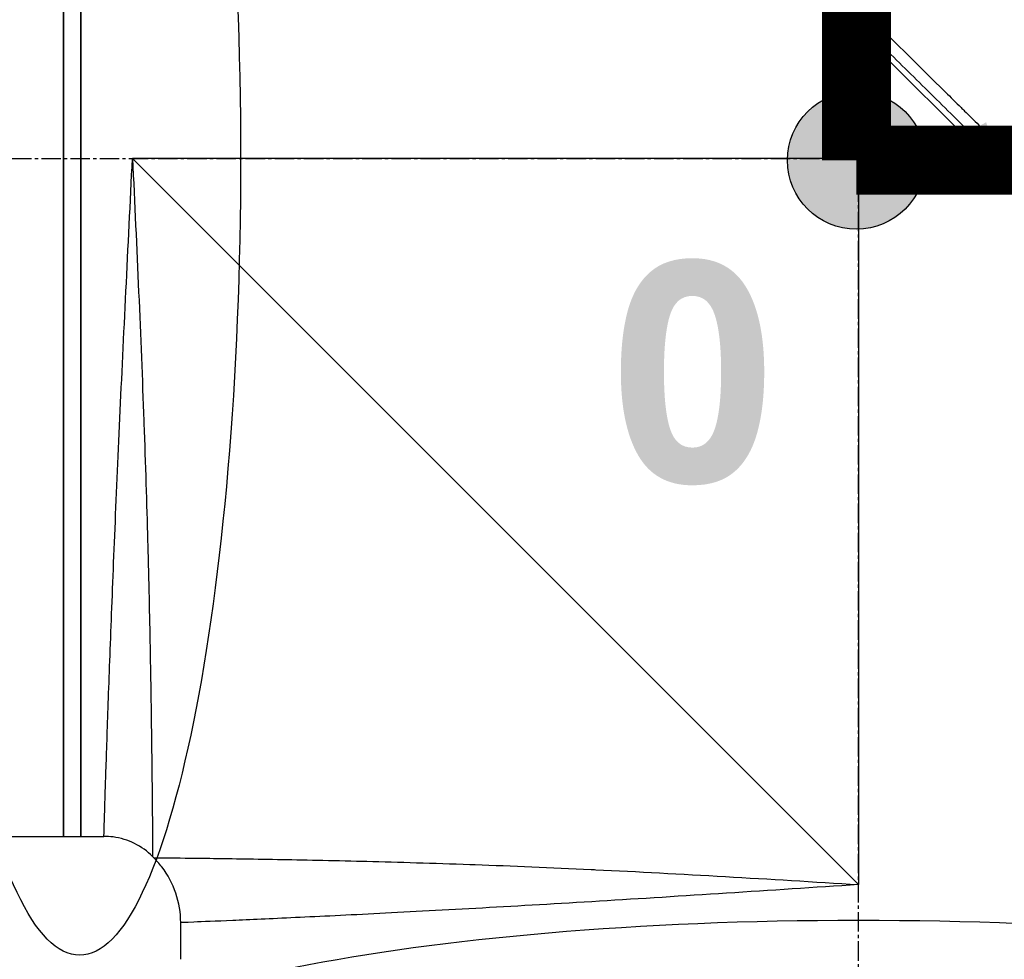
# Model space of a CAD drawing. Header units: millimetres. Extents: x 0 to 4378, y 0 to 2397.
# Tile 187 of 256: x 1539 to 1625, y 599 to 681. Entities that reach past the tile are written whole.
import ezdxf

# ---------------------------------------------------------------- set-up
doc = ezdxf.new("R2010")
doc.units = ezdxf.units.MM
doc.header["$LTSCALE"] = 0.2
doc.linetypes.add('CENTER2', pattern=[1.125, 0.75, -0.125, 0.125, -0.125])
for name, color, linetype in [('02_Center Line', 1, 'CENTER2'), ('07_Special Line2', 76, 'Continuous'), ('12_Before Rev.Num.', 5, 'Continuous'), ('13_After Rev.Num.', 6, 'Continuous')]:
    doc.layers.add(name, color=color, linetype=linetype)
doc.layers.add('14_Mark', color=7, linetype='Continuous', true_color=0xe03c31)
doc.styles.add('Rainbow-4.0 Style', font='malgunsl.ttf')
doc.styles.add('Rainbow-5.0 Style', font='malgunsl.ttf')
doc.dimstyles.new('Rainbow-4.0 Style', dxfattribs={"dimtxt": 3.5, "dimasz": 2.5, "dimexe": 1, "dimexo": 1, "dimgap": 1, "dimtad": 1, "dimdsep": 46, "dimtxsty": 'Rainbow-4.0 Style', "dimcen": 0, "dimclrd": 251, "dimclre": 251, "dimclrt": 7, "dimazin": 3, "dimtp": 0.1, "dimtm": 0.1, "dimtfac": 0.61, "dimtmove": 0, "dimatfit": 3, "dimfxl": 1, "dimlwd": -1, "dimlwe": -1, "dimarcsym": 1})
doc.dimstyles.new('Rainbow-5.0 Style', dxfattribs={"dimtxt": 4.5, "dimasz": 2.5, "dimexe": 1, "dimexo": 1, "dimgap": 1, "dimtad": 1, "dimdsep": 46, "dimtxsty": 'Rainbow-5.0 Style', "dimcen": 0, "dimclrd": 251, "dimclre": 251, "dimclrt": 7, "dimazin": 3, "dimtp": 0.1, "dimtm": 0.1, "dimtfac": 0.61, "dimtmove": 0, "dimatfit": 3, "dimfxl": 1, "dimlwd": -1, "dimlwe": -1, "dimarcsym": 1})

# ---------------------------------------------------------------- blocks, each defined once
blk = doc.blocks.new('*D124')
at = {"color": 251, "linetype": 'ByBlock', "transparency": 16777216}
for p, q in [((1621.699, 1236.015), (1778.892, 1236.015)), ((1773.892, 681.615), (1773.892, 1223.515)), ((1676.759, 669.115), (1778.892, 669.115))]:
    blk.add_line(p, q, dxfattribs=at)
at = {"color": 251, "transparency": 16777216}
for points in [[(1771.809, 1223.515), (1775.976, 1223.515), (1773.892, 1236.015)], [(1771.809, 681.615), (1775.976, 681.615), (1773.892, 669.115)]]:
    blk.add_solid(points, dxfattribs=at)
at = {"layer": 'Defpoints', "color": 0, "transparency": 16777216}
for p in [(1616.699, 1236.015), (1773.892, 1236.015), (1671.759, 669.115)]:
    blk.add_point(p, dxfattribs=at)
at = {"color": 7, "transparency": 16777216, "insert": (1759.845, 952.565), "char_height": 17.5, "attachment_point": 5, "rotation": 90, "style": 'Rainbow-4.0 Style'}
blk.add_mtext('566.9', dxfattribs=at)
blk = doc.blocks.new('*D126')
at = {"color": 251, "linetype": 'ByBlock', "transparency": 16777216}
for p, q in [((1483.192, 1869.115), (1834.854, 1869.115)), ((1829.854, 681.615), (1829.854, 1856.615)), ((1617.144, 669.115), (1834.854, 669.115))]:
    blk.add_line(p, q, dxfattribs=at)
at = {"color": 251, "transparency": 16777216}
for points in [[(1827.77, 1856.615), (1831.937, 1856.615), (1829.854, 1869.115)], [(1827.77, 681.615), (1831.937, 681.615), (1829.854, 669.115)]]:
    blk.add_solid(points, dxfattribs=at)
at = {"layer": 'Defpoints', "color": 0, "transparency": 16777216}
for p in [(1478.192, 1869.115), (1829.854, 1869.115), (1612.144, 669.115)]:
    blk.add_point(p, dxfattribs=at)
at = {"color": 7, "transparency": 16777216, "insert": (1815.753, 1269.115), "char_height": 17.5, "attachment_point": 5, "rotation": 90, "style": 'Rainbow-4.0 Style'}
blk.add_mtext('1200', dxfattribs=at)
blk = doc.blocks.new('Blk$L1P0-3O23B')
for q in [(63.348, -1.674), (70.719, 5.697)]:
    blk.add_line((63.348, 5.697), q)
blk.add_ellipse((0, 0), major_axis=(69.345, 0), ratio=0.201954)
blk = doc.blocks.new('A$Ceda57245')
at = {"layer": '07_Special Line2'}
blk.add_hatch(color=256, dxfattribs=at).paths.add_polyline_path([(49.156, 0), (34.9, 4.752), (34.9, -4.752)])
at = {"layer": '12_Before Rev.Num.'}
blk.add_hatch(color=256, dxfattribs=at).paths.add_polyline_path([(0, 49.156), (-4.752, 34.9), (4.752, 34.9)])
at = {"layer": '14_Mark'}
h = blk.add_hatch(color=256, dxfattribs=at)
h.dxf.hatch_style = 1
h.paths.add_polyline_path([(5, 0, 1), (-5, 0, 1)])
at = {"layer": '07_Special Line2'}
for p, q in [((34.9, -3.96), (34.9, 3.96)), ((46.78, 0), (34.9, 3.96)), ((34.9, -3.96), (46.78, 0))]:
    blk.add_line(p, q, dxfattribs=at)
at = {"layer": '07_Special Line2', "const_width": 5}
blk.add_lwpolyline([(34.9, 0), (0, 0)], dxfattribs=at)
at = {"layer": '12_Before Rev.Num.'}
for p, q in [((0, 46.78), (-3.96, 34.9)), ((3.96, 34.9), (0, 46.78)), ((3.96, 34.9), (-3.96, 34.9))]:
    blk.add_line(p, q, dxfattribs=at)
at = {"layer": '12_Before Rev.Num.', "const_width": 5}
blk.add_lwpolyline([(0, 34.9), (0, 0)], dxfattribs=at)
at = {"layer": '14_Mark'}
blk.add_circle((0, 0), 5, dxfattribs=at)
at = {"layer": '07_Special Line2', "insert": (34.529, -17.308), "char_height": 16, "attachment_point": 4, "style": 'Rainbow-5.0 Style'}
blk.add_mtext('{\\fMalgun Gothic Semilight|b1|i0|c129|p50;Y}', dxfattribs=at)
at = {"layer": '12_Before Rev.Num.', "insert": (-20.587, 35.725), "char_height": 16, "attachment_point": 4, "style": 'Rainbow-5.0 Style'}
blk.add_mtext('{\\fMalgun Gothic Semilight|b1|i0|c129|p50;Z}', dxfattribs=at)
at = {"layer": '14_Mark', "insert": (-17.839, -15.459), "char_height": 16, "attachment_point": 4, "style": 'Rainbow-5.0 Style'}
blk.add_mtext('{\\fMalgun Gothic Semilight|b1|i0|c129|p50;0}', dxfattribs=at)
blk = doc.blocks.new('A$C1d36c2ae')
for p, q in [((-69.2, 110.2), (-69.2, 228.2)), ((-69.2, 228.2), (-69.2, 110.2)), ((-67.7, 110.2), (-67.7, 228.2)), ((-67.7, 228.198), (-67.7, 110.2)), ((-30.658, 211.045), (32.788, 147.599)), ((0.541, 179.846), (0, 169.2)), ((0, 169.2), (10.646, 169.741)), ((0, 169.2), (-63.2, 169.2)), ((0, 106), (-63.2, 169.2)), ((0, 169.2), (0, 106)), ((-74.2, 110.2), (-69.2, 110.2)), ((-69.2, 110.2), (-67.7, 110.2)), ((-67.7, 110.2), (-65.685, 110.2)), ((-61.443, 108.443), (-61.343, 108.343)), ((-55, 108.268), (-55, 108.268)), ((-55, 102.855), (-55, 102.855)), ((-59, 99.5), (-59, 102.686))]:
    blk.add_line(p, q)
for points, knots in [([(-27.102, 209.471), (-27.09, 209.459), (-26.939, 209.308), (-26.865, 209.233), (-26.805, 209.174), (-26.627, 208.995), (-26.507, 208.875), (-26.148, 208.516), (-25.908, 208.275), (-25.184, 207.55), (-24.697, 207.063), (-23.224, 205.588), (-22.226, 204.59), (-20.972, 203.337), (-20.722, 203.086), (-20.152, 202.516), (-19.826, 202.191), (-18.905, 201.27), (-18.295, 200.661), (-17.558, 199.925), (-17.435, 199.803), (-17.203, 199.571), (-17.094, 199.461), (-15.811, 198.181), (-14.625, 196.997), (-12.743, 195.12), (-12.055, 194.435), (-10.575, 192.96), (-9.78, 192.168), (-6.855, 189.255), (-4.699, 187.11), (-1.804, 184.235), (-1.083, 183.519), (-0.252, 182.695), (-0.145, 182.589), (0.042, 182.404), (0.127, 182.319), (0.298, 182.15), (0.386, 182.063), (0.59, 181.861), (0.702, 181.749), (0.903, 181.551), (0.987, 181.468), (1.194, 181.263), (1.318, 181.14), (1.546, 180.915), (1.649, 180.813), (2.286, 180.182), (2.821, 179.653), (4.053, 178.436), (4.749, 177.747), (6.153, 176.361), (6.861, 175.663), (8.019, 174.521), (8.473, 174.074), (9.028, 173.526), (9.131, 173.425), (9.422, 173.137), (9.611, 172.951), (10.256, 172.314), (10.716, 171.86), (11.42, 171.165), (11.669, 170.92), (12.001, 170.591), (12.087, 170.506), (12.219, 170.376), (12.263, 170.333), (12.405, 170.192), (12.506, 170.092), (12.757, 169.844), (12.914, 169.689), (13.261, 169.345), (13.446, 169.162), (13.812, 168.8), (13.992, 168.622), (14.234, 168.382), (14.293, 168.324), (14.503, 168.116), (14.659, 167.961), (15.049, 167.575), (15.271, 167.356), (15.659, 166.972), (15.823, 166.808), (16.151, 166.483), (16.317, 166.318), (16.744, 165.895), (17.001, 165.641), (17.452, 165.195), (17.639, 165.009), (17.968, 164.683), (18.109, 164.543), (18.322, 164.332), (18.394, 164.261), (18.671, 163.987), (18.875, 163.784), (20.001, 162.668), (20.919, 161.757), (22.819, 159.872), (23.803, 158.895), (25.161, 157.547), (25.542, 157.168), (26.106, 156.607), (26.289, 156.425), (26.905, 155.813), (27.341, 155.38), (28.219, 154.507), (28.664, 154.064), (30.073, 152.664), (31.029, 151.712), (32.755, 149.993), (33.528, 149.224), (35.189, 147.569), (36.076, 146.685), (37.656, 145.109), (38.353, 144.414), (41.696, 141.078), (44.225, 138.551), (47.062, 135.713), (47.558, 135.218), (48.513, 134.262), (48.975, 133.8), (51.178, 131.595), (52.778, 129.993), (54.809, 127.959), (55.398, 127.369), (56.464, 126.301), (56.944, 125.821), (58.218, 124.543), (58.878, 123.882), (59.559, 123.2), (59.733, 123.026), (60.004, 122.754), (60.079, 122.679), (60.079, 122.679)], [-6.229962, -6.229962, -6.229962, -6.229962, -6.227864, -6.227864, -6.219552, -6.219552, -6.202929, -6.202929, -6.16968, -6.16968, -6.103208, -6.103208, -5.970065, -5.970065, -5.937453, -5.937453, -5.895346, -5.895346, -5.816119, -5.816119, -5.800362, -5.800362, -5.786281, -5.786281, -5.635887, -5.635887, -5.550128, -5.550128, -5.451964, -5.451964, -5.19041, -5.19041, -5.103809, -5.103809, -5.091041, -5.091041, -5.081268, -5.081268, -5.070806, -5.070806, -5.057101, -5.057101, -5.047416, -5.047416, -5.032993, -5.032993, -5.021064, -5.021064, -4.959513, -4.959513, -4.879662, -4.879662, -4.798866, -4.798866, -4.746913, -4.746913, -4.735039, -4.735039, -4.713278, -4.713278, -4.660559, -4.660559, -4.631405, -4.631405, -4.620962, -4.620962, -4.61581, -4.61581, -4.603824, -4.603824, -4.585775, -4.585775, -4.565126, -4.565126, -4.545061, -4.545061, -4.538129, -4.538129, -4.518662, -4.518662, -4.489931, -4.489931, -4.468034, -4.468034, -4.446173, -4.446173, -4.412022, -4.412022, -4.38742, -4.38742, -4.368644, -4.368644, -4.359076, -4.359076, -4.331844, -4.331844, -4.208918, -4.208918, -4.076245, -4.076245, -4.023995, -4.023995, -3.998904, -3.998904, -3.939656, -3.939656, -3.878964, -3.878964, -3.746371, -3.746371, -3.637173, -3.637173, -3.509455, -3.509455, -3.406658, -3.406658, -3.009825, -3.009825, -2.924337, -2.924337, -2.84138, -2.84138, -2.519502, -2.519502, -2.374871, -2.374871, -2.235834, -2.235834, -1.965462, -1.965462, -1.83333, -1.83333, -1.674568, -1.674568, -1.674568, -1.674568]), ([(-27.809, 208.764), (-27.774, 208.729), (-27.473, 208.428), (-26.804, 207.757), (-26.551, 207.503), (-25.787, 206.739), (-25.273, 206.224), (-23.717, 204.667), (-22.66, 203.609), (-21.292, 202.242), (-20.989, 201.939), (-20.329, 201.28), (-19.976, 200.927), (-18.672, 199.624), (-17.717, 198.671), (-16.209, 197.166), (-15.656, 196.614), (-13.619, 194.582), (-12.118, 193.086), (-7.639, 188.624), (-2.045, 183.058), (3.894, 177.187), (5.221, 175.876), (7.206, 173.918), (7.863, 173.271), (8.777, 172.37), (9.035, 172.114), (9.8, 171.359), (10.305, 170.861), (10.97, 170.204), (11.126, 170.05), (11.394, 169.786), (11.502, 169.678), (11.715, 169.468), (11.819, 169.365), (12.028, 169.159), (12.136, 169.052), (12.66, 168.533), (13.075, 168.122), (13.937, 167.269), (14.382, 166.828), (15.652, 165.57), (16.477, 164.753), (18.116, 163.129), (18.93, 162.321), (20.596, 160.669), (21.446, 159.825), (23.176, 158.109), (24.058, 157.233), (25.395, 155.904), (25.854, 155.448), (27.084, 154.226), (27.839, 153.475), (29.446, 151.877), (30.291, 151.036), (31.947, 149.387), (32.759, 148.578), (34.336, 147.007), (35.104, 146.242), (37.323, 144.029), (38.756, 142.6), (42.731, 138.631), (45.182, 136.181), (47.858, 133.504), (48.289, 133.072), (50.296, 131.064), (51.758, 129.6), (55.022, 126.331), (56.608, 124.743), (57.974, 123.374), (58.215, 123.132), (58.736, 122.61), (58.974, 122.372), (59.292, 122.053), (59.372, 121.973), (59.372, 121.972)], [0.000001, 0.000001, 0.000001, 0.000001, 0.0174896, 0.0174896, 0.0280641, 0.0280641, 0.0492044, 0.0492044, 0.0915833, 0.0915833, 0.103829, 0.103829, 0.1177045, 0.1177045, 0.1548929, 0.1548929, 0.1762617, 0.1762617, 0.2332292, 0.2332292, 0.3447473, 0.3447473, 0.3768428, 0.3768428, 0.3928613, 0.3928613, 0.3992061, 0.3992061, 0.4115742, 0.4115742, 0.4153435, 0.4153435, 0.4181398, 0.4181398, 0.4207138, 0.4207138, 0.4231441, 0.4231441, 0.4328041, 0.4328041, 0.443145, 0.443145, 0.4624048, 0.4624048, 0.4815797, 0.4815797, 0.5018181, 0.5018181, 0.5229618, 0.5229618, 0.5340035, 0.5340035, 0.5527188, 0.5527188, 0.5738832, 0.5738832, 0.5945831, 0.5945831, 0.6145009, 0.6145009, 0.6528362, 0.6528362, 0.7241388, 0.7241388, 0.7381113, 0.7381113, 0.7906485, 0.7906485, 0.8696683, 0.8696683, 0.8893857, 0.8893857, 0.91901, 0.91901, 0.9486615, 0.9486615, 0.9486615, 0.9486615]), ([(-65.685, 110.2), (-65.685, 110.2), (-65.674, 110.582), (-65.651, 111.331), (-65.639, 111.706), (-65.624, 112.173), (-65.606, 112.734), (-65.589, 113.295), (-65.568, 113.954), (-65.544, 114.694), (-65.496, 116.174), (-65.436, 117.986), (-65.361, 120.125), (-65.287, 122.265), (-65.197, 124.756), (-65.094, 127.476), (-64.991, 130.196), (-64.874, 133.164), (-64.739, 136.386), (-64.604, 139.608), (-64.455, 143.038), (-64.293, 146.584), (-64.131, 150.131), (-63.952, 153.841), (-63.765, 157.65), (-63.579, 161.458), (-63.386, 165.362), (-63.2, 169.2)], [0.5000036, 0.5000036, 0.5000036, 0.5000036, 0.5624944, 0.5624944, 0.5624944, 0.5937419, 0.5937419, 0.5937419, 0.6249896, 0.6249896, 0.6249896, 0.6874857, 0.6874857, 0.6874857, 0.7499833, 0.7499833, 0.7499833, 0.8124833, 0.8124833, 0.8124833, 0.8749861, 0.8749861, 0.8749861, 0.9375, 0.9375, 0.9375, 1, 1, 1, 1]), ([(-63.2, 169.2), (-62.82, 161.416), (-62.471, 153.579), (-62.21, 146.367), (-62.207, 146.293), (-62.205, 146.218), (-62.202, 146.144), (-62.074, 142.601), (-61.968, 139.157), (-61.88, 135.907), (-61.878, 135.819), (-61.876, 135.732), (-61.873, 135.644), (-61.787, 132.411), (-61.722, 129.414), (-61.67, 126.657), (-61.668, 126.58), (-61.667, 126.504), (-61.665, 126.427), (-61.614, 123.672), (-61.575, 121.137), (-61.547, 118.949), (-61.546, 118.897), (-61.545, 118.844), (-61.545, 118.792), (-61.516, 116.603), (-61.496, 114.742), (-61.482, 113.213), (-61.482, 113.189), (-61.481, 113.165), (-61.481, 113.141), (-61.474, 112.386), (-61.468, 111.712), (-61.463, 111.135), (-61.458, 110.539), (-61.455, 110.043), (-61.451, 109.645), (-61.451, 109.641), (-61.451, 109.637), (-61.451, 109.633), (-61.445, 108.85), (-61.443, 108.448), (-61.443, 108.443), (-61.443, 108.443), (-61.443, 108.443), (-61.443, 108.443)], [0, 0, 0, 0, 0.1237216, 0.1237216, 0.1237216, 0.125, 0.125, 0.125, 0.1858558, 0.1858558, 0.1858558, 0.1875, 0.1875, 0.1875, 0.2483067, 0.2483067, 0.2483067, 0.25, 0.25, 0.25, 0.3110307, 0.3110307, 0.3110307, 0.3125, 0.3125, 0.3125, 0.3740244, 0.3740244, 0.3740244, 0.375, 0.375, 0.375, 0.4055785, 0.4055785, 0.4055785, 0.4371666, 0.4371666, 0.4371666, 0.4375, 0.4375, 0.4375, 0.5, 0.5, 0.5, 0.500405, 0.500405, 0.500405, 0.500405]), ([(-61.443, 108.443), (-61.901, 108.901), (-62.441, 109.289), (-63.605, 109.865), (-64.243, 110.06), (-65.152, 110.182), (-65.419, 110.2), (-65.685, 110.2)], [0, 0, 0, 0, 0.1944378, 0.1944378, 0.3894915, 0.3894915, 0.4694478, 0.4694478, 0.4694478, 0.4694478]), ([(-61.343, 108.343), (-61.343, 108.343), (-61.343, 108.343), (-61.343, 108.343), (-61.341, 108.343), (-60.942, 108.339), (-60.149, 108.331), (-60.133, 108.331), (-60.116, 108.331), (-60.1, 108.331), (-59.302, 108.322), (-58.123, 108.31), (-56.607, 108.29), (-56.556, 108.289), (-56.505, 108.289), (-56.453, 108.288), (-54.868, 108.267), (-52.901, 108.239), (-50.583, 108.197), (-48.382, 108.158), (-45.91, 108.107), (-43.182, 108.039), (-43.051, 108.036), (-42.92, 108.032), (-42.788, 108.029), (-40.046, 107.959), (-37.011, 107.869), (-33.819, 107.756), (-33.672, 107.751), (-33.525, 107.746), (-33.378, 107.74), (-30.165, 107.625), (-26.796, 107.486), (-23.277, 107.319), (-23.144, 107.313), (-23.011, 107.307), (-22.877, 107.3), (-19.248, 107.127), (-15.42, 106.922), (-11.592, 106.7), (-7.765, 106.478), (-3.892, 106.246), (0, 106)], [0.5002568, 0.5002568, 0.5002568, 0.5002568, 0.5003876, 0.5003876, 0.5003876, 0.5625, 0.5625, 0.5625, 0.5637682, 0.5637682, 0.5637682, 0.625, 0.625, 0.625, 0.6270506, 0.6270506, 0.6270506, 0.6901228, 0.6901228, 0.6901228, 0.75, 0.75, 0.75, 0.7528673, 0.7528673, 0.7528673, 0.8125, 0.8125, 0.8125, 0.8152429, 0.8152429, 0.8152429, 0.875, 0.875, 0.875, 0.877259, 0.877259, 0.877259, 0.9386494, 0.9386494, 0.9386494, 1, 1, 1, 1]), ([(-59, 102.686), (-59, 103.55), (-59.144, 104.426), (-59.697, 106.066), (-60.115, 106.852), (-60.857, 107.823), (-61.092, 108.092), (-61.343, 108.343)], [0, 0, 0, 0, 0.2592614, 0.2592614, 0.5193326, 0.5193326, 0.6259312, 0.6259312, 0.6259312, 0.6259312]), ([(0, 106), (-3.852, 105.751), (-7.694, 105.497), (-11.486, 105.252), (-15.253, 105.009), (-19.009, 104.769), (-22.56, 104.553), (-26.123, 104.336), (-29.508, 104.14), (-32.716, 103.961), (-35.923, 103.781), (-38.957, 103.621), (-41.678, 103.482), (-44.4, 103.344), (-46.847, 103.226), (-49.01, 103.125), (-51.171, 103.024), (-53.001, 102.942), (-54.475, 102.878), (-55.951, 102.813), (-57.09, 102.766), (-57.852, 102.734), (-58.615, 102.702), (-58.998, 102.686), (-59, 102.686), (-59, 102.686), (-59, 102.686), (-59, 102.686)], [0, 0, 0, 0, 0.0627169, 0.0627169, 0.0627169, 0.125, 0.125, 0.125, 0.1875, 0.1875, 0.1875, 0.25, 0.25, 0.25, 0.3125314, 0.3125314, 0.3125314, 0.375, 0.375, 0.375, 0.4375116, 0.4375116, 0.4375116, 0.4999994, 0.4999994, 0.4999994, 0.5001285, 0.5001285, 0.5001285, 0.5001285])]:
    blk.add_open_spline(points, degree=3, knots=knots)
blk.add_open_spline([(-59, 102.686), (-59, 102.686), (-59, 102.686), (-59, 102.686)], degree=3)
at = {"layer": '02_Center Line', "ltscale": 11.288275}
for p, q in [((0, -14.922), (0, 260.083)), ((-226.063, 169.2), (95.371, 169.2))]:
    blk.add_line(p, q, dxfattribs=at)

msp = doc.modelspace()

# ---------------------------------------------------------------- block references
msp.add_blockref('A$C1d36c2ae', (1612.144, 499.915))
at = {"xscale": 1.2, "yscale": 1.2, "zscale": 1.2}
msp.add_blockref('A$Ceda57245', (1611.964, 668.951), dxfattribs=at)
at = {"layer": '13_After Rev.Num.', "rotation": 90}
msp.add_blockref('Blk$L1P0-3O23B', (1544.352, 669.112), dxfattribs=at)
at = {"layer": '13_After Rev.Num.'}
msp.add_blockref('Blk$L1P0-3O23B', (1612.144, 588.819), dxfattribs=at)

# ---------------------------------------------------------------- dimensions: what is measured, and where the dimension line sits
for base, p1, p2, picture, middle in [((1829.854, 1869.115), (1612.144, 669.115), (1478.192, 1869.115), '*D126', (1815.753, 1269.115)), ((1773.892, 1236.015), (1671.759, 669.115), (1616.699, 1236.015), '*D124', (1759.845, 952.565))]:
    dim = msp.add_linear_dim(base=base, p1=p1, p2=p2, angle=90, dimstyle='Rainbow-4.0 Style', override={"dimscale": 5})
    dim.commit()
    dim.dimension.update_dxf_attribs({"geometry": picture, "text_midpoint": middle})

# ---------------------------------------------------------------- leaders
at = {"annotation_type": 0, "has_hookline": 1, "hookline_direction": 0}
for points, text_width in [([(1612.144, 666.17), (1905.153, 769.397), (1917.653, 769.397)], 103.201), ([(1612.144, 500.415), (1905.198, 601.602), (1917.698, 601.602)], 41.92)]:
    msp.add_leader(points, dimstyle='Rainbow-5.0 Style', override={"dimscale": 5, "dimgap": 1, "dimtad": 1}, dxfattribs=dict(at, text_width=text_width))

doc.saveas('drawing.dxf')
